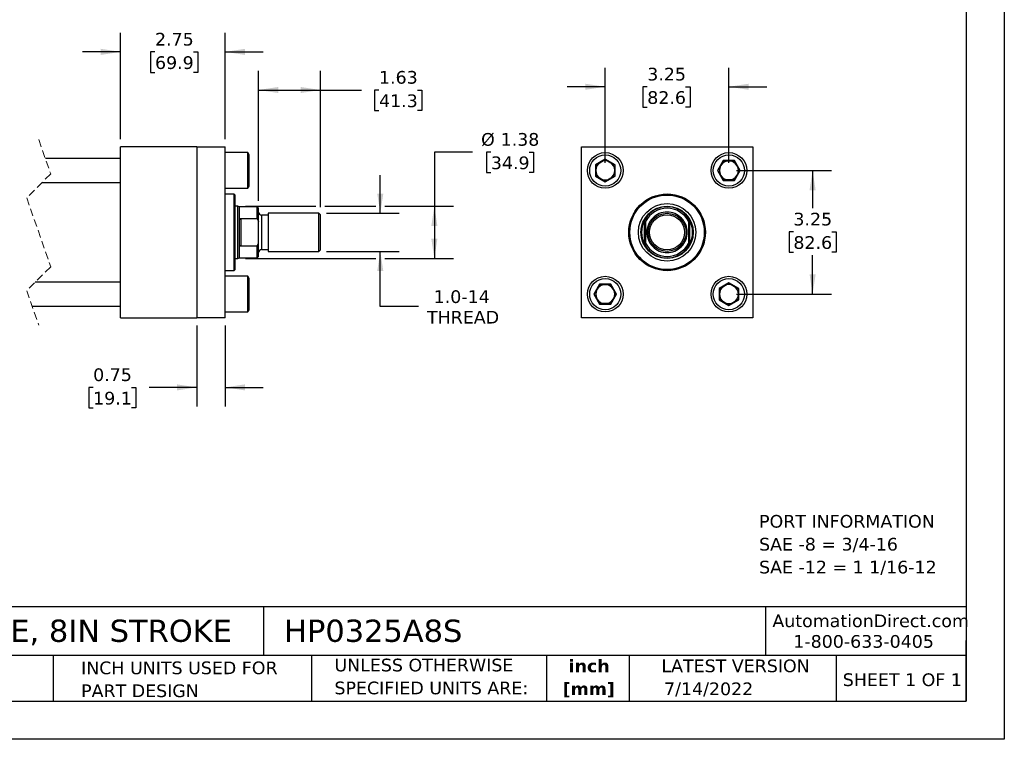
# Model space of a CAD drawing. Header units: inches. Extents: x 0 to 44, y 0 to 34.
# Tile 2 of 3: x 18.1 to 44, y 0 to 18.9. Entities that reach past the tile are written whole.
import ezdxf

# ---------------------------------------------------------------- set-up
doc = ezdxf.new("R2010")
doc.units = ezdxf.units.IN
doc.header["$LTSCALE"] = 4
doc.header["$MEASUREMENT"] = 0
doc.linetypes.add('SLD-Dashed', pattern=[0.075, 0.05, -0.025])
doc.linetypes.add('SLD-Solid', pattern=[0])
doc.layers.add('DIMENSIONS', color=140, linetype='SLD-Solid', lineweight=25)
doc.layers.add('TEXT', color=140, linetype='SLD-Solid', lineweight=25)
doc.styles.add('SLDTEXTSTYLE0', font='VERDANA.TTF')
doc.styles.add('SLDTEXTSTYLE1', font='VERDANAB.TTF')
doc.dimstyles.new('SLDDIMSTYLE0', dxfattribs={"dimtxt": 0.339844, "dimasz": 0.52, "dimexe": 0, "dimexo": 0.0625, "dimgap": 0.084961, "dimtad": 0, "dimtih": 1, "dimtoh": 1, "dimrnd": 1e-09, "dimzin": 12, "dimdsep": 46, "dimtxsty": 'SLDTEXTSTYLE0', "dimsah": 1, "dimcen": 0.09, "dimadec": 0, "dimazin": 3, "dimtfac": 1, "dimtofl": 0, "dimtmove": 0, "dimatfit": 3, "dimfxl": 0, "dimfrac": 2, "dimtolj": 1, "dimtzin": 12, "dimarcsym": 0})
doc.dimstyles.new('SLDDIMSTYLE1', dxfattribs={"dimtxt": 0.339844, "dimasz": 0.52, "dimexe": 0, "dimexo": 0.0625, "dimgap": 0.084961, "dimtad": 0, "dimtih": 1, "dimtoh": 1, "dimrnd": 1e-09, "dimzin": 12, "dimdsep": 46, "dimtxsty": 'SLDTEXTSTYLE0', "dimsah": 1, "dimcen": 0.09, "dimadec": 0, "dimazin": 3, "dimtfac": 1, "dimtmove": 0, "dimatfit": 0, "dimfxl": 0, "dimfrac": 2, "dimtolj": 1, "dimtzin": 12, "dimarcsym": 0})
doc.dimstyles.new('SLDDIMSTYLE2', dxfattribs={"dimtxt": 0.339844, "dimasz": 0.52, "dimexe": 0, "dimexo": 0.0625, "dimgap": 0.084961, "dimtad": 0, "dimtih": 1, "dimtoh": 1, "dimrnd": 1e-09, "dimdsep": 46, "dimtxsty": 'SLDTEXTSTYLE0', "dimsah": 1, "dimcen": 0.09, "dimadec": 0, "dimazin": 2, "dimtfac": 1, "dimtmove": 0, "dimatfit": 0, "dimfxl": 0, "dimfrac": 2, "dimtolj": 1, "dimtzin": 12, "dimarcsym": 0})

# ---------------------------------------------------------------- blocks, each defined once
blk = doc.blocks.new('SW_NOTE_0')
at = {"layer": 'TEXT', "color": 0, "char_height": 0.33333, "attachment_point": 1, "style": 'SLDTEXTSTYLE0'}
for s, insert in [('PORT INFORMATION', (0, 0.423)), ('SAE -8 = 3/4-16', (0, -0.179)), ('SAE -12 = 1 1/16-12', (0, -0.78))]:
    blk.add_mtext(s, dxfattribs=dict(at, insert=insert))
blk = doc.blocks.new('SW_NOTE_0_1')
at = {"layer": 'TEXT', "color": 0, "char_height": 0.3333, "attachment_point": 2, "style": 'SLDTEXTSTYLE1'}
for s, insert in [('inch', (0.5, 0.423)), ('[mm]', (0.489, -0.179))]:
    blk.add_mtext(s, dxfattribs=dict(at, insert=insert))
blk = doc.blocks.new('SW_NOTE_0_2')
at = {"layer": 'TEXT', "color": 0, "char_height": 0.33333, "attachment_point": 1, "style": 'SLDTEXTSTYLE0'}
for s, insert in [('UNLESS OTHERWISE ', (0, 0.423)), ('SPECIFIED UNITS ARE:', (0, -0.179))]:
    blk.add_mtext(s, dxfattribs=dict(at, insert=insert))
blk = doc.blocks.new('SW_NOTE_0_6')
at = {"layer": 'TEXT', "color": 0, "char_height": 0.33333, "attachment_point": 1, "style": 'SLDTEXTSTYLE0'}
for s, insert in [('INCH UNITS USED FOR ', (0, 0.423)), ('PART DESIGN', (0, -0.179))]:
    blk.add_mtext(s, dxfattribs=dict(at, insert=insert))
blk = doc.blocks.new('_D_1')
at = {"layer": 'DIMENSIONS'}
for p, q in [((20.775, 15.774), (20.775, 18.566)), ((23.525, 15.774), (23.525, 18.566)), ((20.775, 18.066), (19.775, 18.066)), ((21.679, 18.066), (21.565, 18.066)), ((21.565, 18.066), (21.565, 17.526)), ((22.689, 18.066), (22.803, 18.066)), ((22.803, 18.066), (22.803, 17.526)), ((23.525, 18.066), (24.525, 18.066)), ((21.565, 17.526), (21.679, 17.526)), ((22.803, 17.526), (22.689, 17.526))]:
    blk.add_line(p, q, dxfattribs=at)
for points in [[(20.775, 18.066), (20.255, 18.146), (20.255, 17.986)], [(23.525, 18.066), (24.045, 17.986), (24.045, 18.146)]]:
    blk.add_solid(points, dxfattribs=at)
at = {"layer": 'DIMENSIONS', "char_height": 0.3333, "attachment_point": 1, "style": 'SLDTEXTSTYLE0'}
for s, insert in [('2.75', (21.679, 18.566)), ('69.9', (21.679, 17.95))]:
    blk.add_mtext(s, dxfattribs=dict(at, insert=insert))
blk = doc.blocks.new('_D_2')
at = {"layer": 'DIMENSIONS'}
for p, q in [((22.775, 10.874), (22.775, 8.749)), ((23.525, 10.874), (23.525, 8.749)), ((20.053, 9.249), (19.939, 9.249)), ((19.939, 9.249), (19.939, 8.709)), ((21.063, 9.249), (21.177, 9.249)), ((21.177, 9.249), (21.177, 8.709)), ((22.775, 9.249), (21.523, 9.249)), ((23.525, 9.249), (24.525, 9.249)), ((19.939, 8.709), (20.053, 8.709)), ((21.177, 8.709), (21.063, 8.709))]:
    blk.add_line(p, q, dxfattribs=at)
for points in [[(22.775, 9.249), (22.255, 9.329), (22.255, 9.169)], [(23.525, 9.249), (24.045, 9.169), (24.045, 9.329)]]:
    blk.add_solid(points, dxfattribs=at)
at = {"layer": 'DIMENSIONS', "char_height": 0.3333, "attachment_point": 1, "style": 'SLDTEXTSTYLE0'}
for s, insert in [('0.75', (20.053, 9.749)), ('19.1', (20.053, 9.132))]:
    blk.add_mtext(s, dxfattribs=dict(at, insert=insert))
blk = doc.blocks.new('_D_3')
at = {"layer": 'DIMENSIONS'}
for p, q in [((24.4, 14.155), (24.4, 17.564)), ((26.025, 13.984), (26.025, 17.564)), ((24.4, 17.064), (26.025, 17.064)), ((26.025, 17.064), (27.106, 17.064)), ((27.566, 17.064), (27.452, 17.064)), ((27.452, 17.064), (27.452, 16.524)), ((28.576, 17.064), (28.69, 17.064)), ((28.69, 17.064), (28.69, 16.524)), ((27.452, 16.524), (27.566, 16.524)), ((28.69, 16.524), (28.576, 16.524))]:
    blk.add_line(p, q, dxfattribs=at)
for points in [[(24.4, 17.064), (24.92, 16.984), (24.92, 17.144)], [(26.025, 17.064), (25.505, 17.144), (25.505, 16.984)]]:
    blk.add_solid(points, dxfattribs=at)
at = {"layer": 'DIMENSIONS', "char_height": 0.3333, "attachment_point": 1, "style": 'SLDTEXTSTYLE0'}
for s, insert in [('1.63', (27.566, 17.564)), ('41.3', (27.566, 16.947))]:
    blk.add_mtext(s, dxfattribs=dict(at, insert=insert))
blk = doc.blocks.new('_D_4')
at = {"layer": 'DIMENSIONS'}
for p, q in [((27.6, 13.824), (27.6, 14.824)), ((26.185, 13.824), (28.1, 13.824)), ((26.185, 12.824), (28.1, 12.824)), ((27.6, 11.377), (27.6, 12.824)), ((28.6, 11.377), (27.6, 11.377))]:
    blk.add_line(p, q, dxfattribs=at)
for points in [[(27.6, 13.824), (27.68, 14.344), (27.52, 14.344)], [(27.6, 12.824), (27.52, 12.304), (27.68, 12.304)]]:
    blk.add_solid(points, dxfattribs=at)
at = {"layer": 'DIMENSIONS', "char_height": 0.3333, "attachment_point": 1, "style": 'SLDTEXTSTYLE0'}
for s, insert in [('1.0-14', (29.003, 11.8)), ('THREAD', (28.828, 11.26))]:
    blk.add_mtext(s, dxfattribs=dict(at, insert=insert))
blk = doc.blocks.new('_D_5')
at = {"layer": 'DIMENSIONS'}
for p, q in [((30.021, 15.434), (29.021, 15.434)), ((29.021, 15.434), (29.021, 14.011)), ((30.506, 15.434), (30.392, 15.434)), ((30.392, 15.434), (30.392, 14.893)), ((31.516, 15.434), (31.63, 15.434)), ((31.63, 15.434), (31.63, 14.893)), ((30.392, 14.893), (30.506, 14.893)), ((31.63, 14.893), (31.516, 14.893)), ((24.056, 14.011), (25.905, 14.011)), ((26.145, 14.011), (27.48, 14.011)), ((27.72, 14.011), (29.521, 14.011)), ((29.021, 14.011), (29.021, 12.636)), ((24.056, 12.636), (27.48, 12.636)), ((27.72, 12.636), (29.521, 12.636))]:
    blk.add_line(p, q, dxfattribs=at)
for points in [[(29.021, 14.011), (28.941, 13.491), (29.101, 13.491)], [(29.021, 12.636), (29.101, 13.156), (28.941, 13.156)]]:
    blk.add_solid(points, dxfattribs=at)
at = {"layer": 'DIMENSIONS', "char_height": 0.3333, "attachment_point": 1, "style": 'SLDTEXTSTYLE0'}
for s, insert in [('%%c', (30.249, 15.933)), ('1.38', (30.762, 15.933)), ('34.9', (30.506, 15.317))]:
    blk.add_mtext(s, dxfattribs=dict(at, insert=insert))
blk = doc.blocks.new('_D_6')
at = {"layer": 'DIMENSIONS'}
for p, q in [((33.512, 15.149), (33.512, 17.649)), ((36.762, 15.149), (36.762, 17.649)), ((33.512, 17.149), (32.512, 17.149)), ((34.616, 17.149), (34.501, 17.149)), ((34.501, 17.149), (34.501, 16.609)), ((35.625, 17.149), (35.74, 17.149)), ((35.74, 17.149), (35.74, 16.609)), ((36.762, 17.149), (37.762, 17.149)), ((34.501, 16.609), (34.616, 16.609)), ((35.74, 16.609), (35.625, 16.609))]:
    blk.add_line(p, q, dxfattribs=at)
for points in [[(33.512, 17.149), (32.992, 17.229), (32.992, 17.069)], [(36.762, 17.149), (37.282, 17.069), (37.282, 17.229)]]:
    blk.add_solid(points, dxfattribs=at)
at = {"layer": 'DIMENSIONS', "char_height": 0.3333, "attachment_point": 1, "style": 'SLDTEXTSTYLE0'}
for s, insert in [('3.25', (34.616, 17.648)), ('82.6', (34.616, 17.032))]:
    blk.add_mtext(s, dxfattribs=dict(at, insert=insert))
blk = doc.blocks.new('_D_7')
at = {"layer": 'DIMENSIONS'}
for p, q in [((36.962, 14.949), (39.462, 14.949)), ((38.962, 14.949), (38.962, 13.955)), ((38.457, 13.339), (38.343, 13.339)), ((38.343, 13.339), (38.343, 12.799)), ((39.467, 13.339), (39.581, 13.339)), ((39.581, 13.339), (39.581, 12.799)), ((38.343, 12.799), (38.457, 12.799)), ((38.962, 11.699), (38.962, 12.723)), ((39.581, 12.799), (39.467, 12.799)), ((36.962, 11.699), (39.462, 11.699))]:
    blk.add_line(p, q, dxfattribs=at)
for points in [[(38.962, 14.949), (38.882, 14.429), (39.042, 14.429)], [(38.962, 11.699), (39.042, 12.219), (38.882, 12.219)]]:
    blk.add_solid(points, dxfattribs=at)
at = {"layer": 'DIMENSIONS', "char_height": 0.3333, "attachment_point": 1, "style": 'SLDTEXTSTYLE0'}
for s, insert in [('3.25', (38.457, 13.838)), ('82.6', (38.457, 13.222))]:
    blk.add_mtext(s, dxfattribs=dict(at, insert=insert))

msp = doc.modelspace()

# ---------------------------------------------------------------- linework, layer by layer
at = {"color": 7, "linetype": 'SLD-Solid'}
for p, q in [((44, 34), (44, 0)), ((44, 0), (0, 0))]:
    msp.add_line(p, q, dxfattribs=at)
at = {"color": 7, "linetype": 'SLD-Dashed', "lineweight": 18}
for p, q in [((18.623, 15.761), (18.938, 14.858)), ((18.938, 14.858), (18.308, 14.228)), ((18.308, 14.228), (18.938, 12.42)), ((18.938, 12.42), (18.308, 11.79)), ((18.308, 11.79), (18.623, 10.886))]:
    msp.add_line(p, q, dxfattribs=at)
for p, q in [((20.775, 11.074), (20.775, 15.574)), ((22.775, 15.574), (20.775, 15.574)), ((22.775, 15.574), (22.775, 11.074)), ((22.775, 15.574), (23.525, 15.574)), ((23.525, 11.074), (23.525, 15.574)), ((32.887, 11.074), (32.887, 15.574)), ((32.887, 15.574), (37.387, 15.574)), ((37.387, 15.574), (37.387, 11.074)), ((24.115, 15.418), (23.525, 15.418)), ((24.15, 15.358), (24.115, 15.418)), ((24.115, 14.48), (24.115, 15.418)), ((24.15, 14.54), (24.15, 15.358)), ((20.775, 15.261), (18.797, 15.261)), ((33.512, 15.249), (33.252, 15.099)), ((33.262, 15.093), (33.252, 15.099)), ((33.252, 15.099), (33.252, 14.799)), ((33.262, 15.093), (33.512, 15.238)), ((33.262, 14.805), (33.262, 15.093)), ((33.772, 15.099), (33.512, 15.249)), ((33.512, 15.238), (33.512, 15.249)), ((33.512, 15.238), (33.762, 15.093)), ((33.762, 15.093), (33.772, 15.099)), ((33.762, 15.093), (33.762, 14.805)), ((33.772, 14.799), (33.772, 15.099)), ((36.612, 15.209), (36.462, 14.949)), ((36.474, 14.949), (36.618, 15.199)), ((36.912, 15.209), (36.612, 15.209)), ((36.618, 15.199), (36.612, 15.209)), ((36.618, 15.199), (36.907, 15.199)), ((36.907, 15.199), (36.912, 15.209)), ((36.907, 15.199), (37.051, 14.949)), ((37.062, 14.949), (36.912, 15.209)), ((33.262, 14.805), (33.252, 14.799)), ((33.252, 14.799), (33.512, 14.649)), ((33.512, 14.66), (33.262, 14.805)), ((33.762, 14.805), (33.512, 14.66)), ((33.512, 14.649), (33.772, 14.799)), ((33.772, 14.799), (33.762, 14.805)), ((36.462, 14.949), (36.612, 14.689)), ((36.474, 14.949), (36.462, 14.949)), ((36.618, 14.699), (36.474, 14.949)), ((37.051, 14.949), (36.907, 14.699)), ((36.912, 14.689), (37.062, 14.949)), ((37.051, 14.949), (37.062, 14.949)), ((18.717, 14.636), (20.775, 14.636)), ((24.115, 14.48), (24.15, 14.54)), ((33.512, 14.66), (33.512, 14.649)), ((36.612, 14.689), (36.618, 14.699)), ((36.612, 14.689), (36.912, 14.689)), ((36.907, 14.699), (36.618, 14.699)), ((36.907, 14.699), (36.912, 14.689)), ((23.525, 14.48), (24.115, 14.48)), ((23.762, 14.323), (23.525, 14.323)), ((23.782, 14.303), (23.762, 14.323)), ((23.762, 12.324), (23.762, 14.323)), ((23.782, 12.344), (23.782, 14.303)), ((23.856, 14.011), (23.782, 14.011)), ((23.9, 13.995), (23.856, 14.011)), ((23.856, 13.324), (23.856, 14.011)), ((24.36, 13.995), (23.9, 13.995)), ((23.9, 13.638), (23.9, 13.995)), ((24.4, 13.955), (24.36, 13.995)), ((24.36, 13.691), (24.36, 13.995)), ((24.4, 13.611), (24.4, 13.955)), ((24.65, 13.775), (24.48, 13.775)), ((24.48, 13.775), (24.48, 13.324)), ((25.985, 13.824), (24.65, 13.824)), ((24.65, 13.824), (24.65, 13.324)), ((26.025, 13.784), (25.985, 13.824)), ((25.985, 13.324), (25.985, 13.824)), ((26.025, 13.324), (26.025, 13.784)), ((23.9, 13.01), (23.9, 13.638)), ((23.931, 13.691), (23.931, 12.957)), ((23.931, 13.691), (24.36, 13.691)), ((24.36, 13.691), (24.4, 13.611)), ((24.4, 13.037), (24.4, 13.611)), ((34.543, 13.01), (34.543, 13.638)), ((34.575, 13.037), (34.575, 13.611)), ((35.7, 13.611), (35.7, 13.037)), ((35.731, 13.638), (35.731, 13.01)), ((23.856, 12.636), (23.856, 13.324)), ((24.48, 13.324), (24.48, 12.872)), ((24.65, 13.324), (24.65, 12.824)), ((25.985, 12.824), (25.985, 13.324)), ((26.025, 12.864), (26.025, 13.324)), ((23.9, 12.652), (23.9, 13.01)), ((24.36, 12.957), (23.931, 12.957)), ((24.36, 12.957), (24.4, 13.037)), ((24.36, 12.652), (24.36, 12.957)), ((24.4, 12.692), (24.4, 13.037)), ((24.36, 12.652), (24.4, 12.692)), ((24.48, 12.872), (24.65, 12.872)), ((24.65, 12.824), (25.985, 12.824)), ((25.985, 12.824), (26.025, 12.864)), ((23.782, 12.636), (23.856, 12.636)), ((23.856, 12.636), (23.9, 12.652)), ((23.9, 12.652), (24.36, 12.652)), ((23.525, 12.324), (23.762, 12.324)), ((24.115, 12.168), (23.525, 12.168)), ((23.762, 12.324), (23.782, 12.344)), ((24.15, 12.108), (24.115, 12.168)), ((24.115, 11.23), (24.115, 12.168)), ((20.775, 12.011), (18.529, 12.011)), ((24.15, 11.699), (24.15, 12.108)), ((33.362, 11.959), (33.212, 11.699)), ((33.224, 11.699), (33.368, 11.949)), ((33.368, 11.949), (33.362, 11.959)), ((33.662, 11.959), (33.362, 11.959)), ((33.368, 11.949), (33.657, 11.949)), ((33.662, 11.959), (33.657, 11.949)), ((33.657, 11.949), (33.801, 11.699)), ((33.812, 11.699), (33.662, 11.959)), ((36.762, 11.999), (36.502, 11.849)), ((36.512, 11.843), (36.762, 11.988)), ((36.762, 11.988), (36.762, 11.999)), ((37.022, 11.849), (36.762, 11.999)), ((36.762, 11.988), (37.012, 11.843)), ((24.15, 11.29), (24.15, 11.699)), ((33.224, 11.699), (33.212, 11.699)), ((33.212, 11.699), (33.362, 11.439)), ((33.368, 11.449), (33.224, 11.699)), ((33.801, 11.699), (33.657, 11.449)), ((33.662, 11.439), (33.812, 11.699)), ((33.801, 11.699), (33.812, 11.699)), ((36.502, 11.849), (36.502, 11.549)), ((36.502, 11.849), (36.512, 11.843)), ((36.512, 11.555), (36.512, 11.843)), ((37.012, 11.843), (37.022, 11.849)), ((37.012, 11.843), (37.012, 11.555)), ((37.022, 11.549), (37.022, 11.849)), ((18.449, 11.386), (20.775, 11.386)), ((33.368, 11.449), (33.362, 11.439)), ((33.362, 11.439), (33.662, 11.439)), ((33.657, 11.449), (33.368, 11.449)), ((33.657, 11.449), (33.662, 11.439)), ((36.512, 11.555), (36.502, 11.549)), ((36.502, 11.549), (36.762, 11.399)), ((36.762, 11.41), (36.512, 11.555)), ((37.012, 11.555), (36.762, 11.41)), ((36.762, 11.399), (37.022, 11.549)), ((36.762, 11.41), (36.762, 11.399)), ((37.012, 11.555), (37.022, 11.549)), ((23.525, 11.23), (24.115, 11.23)), ((24.115, 11.23), (24.15, 11.29)), ((20.775, 11.074), (22.775, 11.074)), ((23.525, 11.074), (22.775, 11.074)), ((37.387, 11.074), (32.887, 11.074))]:
    msp.add_line(p, q)
for centre, radius in [((33.512, 14.949), 0.469), ((33.512, 14.949), 0.409), ((36.762, 14.949), 0.469), ((36.762, 14.949), 0.409), ((35.137, 13.324), 1.008), ((35.137, 13.324), 1), ((35.137, 13.324), 0.979), ((35.137, 13.324), 0.755), ((35.137, 13.324), 0.688), ((35.137, 13.324), 0.688), ((35.137, 13.324), 0.5), ((35.137, 13.324), 0.46), ((33.512, 11.699), 0.469), ((36.762, 11.699), 0.469), ((33.512, 11.699), 0.409), ((36.762, 11.699), 0.409)]:
    msp.add_circle(centre, radius)
for centre, radius, start, end in [((33.512, 14.949), 0.25, 120, 180), ((33.512, 14.949), 0.25, 60, 120), ((33.512, 14.949), 0.25, 0, 60), ((36.762, 14.949), 0.25, 150, 210), ((36.762, 14.949), 0.25, 90, 150), ((36.762, 14.949), 0.25, 30, 90), ((36.762, 14.949), 0.25, 330, 30), ((33.512, 14.949), 0.25, 180, 240), ((33.512, 14.949), 0.25, 300, 0), ((36.762, 14.949), 0.25, 210, 270), ((36.762, 14.949), 0.25, 270, 330), ((33.512, 14.949), 0.25, 240, 300), ((35.137, 13.324), 0.671, 33.1044, 146.8956), ((24.48, 13.855), 0.08, 179.9997, 270.0002), ((35.137, 13.324), 0.632, 27.0341, 152.9659), ((35.137, 13.324), 0.671, 152.155, 207.845), ((35.137, 13.324), 0.672, 332.155, 27.845), ((35.137, 13.324), 0.632, 207.0341, 332.9659), ((35.137, 13.324), 0.672, 213.1044, 326.8956), ((24.48, 12.792), 0.08, 89.9998, 180.0003), ((33.512, 11.699), 0.25, 90, 150), ((33.512, 11.699), 0.25, 30, 90), ((36.762, 11.699), 0.25, 120, 180), ((36.762, 11.699), 0.25, 60, 120), ((36.762, 11.699), 0.25, 360, 60), ((33.512, 11.699), 0.25, 150, 210), ((33.512, 11.699), 0.25, 330, 30), ((36.762, 11.699), 0.25, 180, 240), ((36.762, 11.699), 0.25, 300, 360), ((33.512, 11.699), 0.25, 210, 270), ((33.512, 11.699), 0.25, 270, 330), ((36.762, 11.699), 0.25, 240, 300)]:
    msp.add_arc(centre, radius, start, end)
for points, knots in [([(35.669, 13.324), (35.669, 13.465), (35.613, 13.6), (35.413, 13.799), (35.278, 13.855), (34.996, 13.855), (34.861, 13.799), (34.662, 13.6), (34.606, 13.465), (34.606, 13.324)], [0, 0, 0, 0, 0.25, 0.25, 0.5, 0.5, 0.75, 0.75, 1, 1, 1, 1]), ([(23.9, 13.638), (23.901, 13.647), (23.902, 13.66), (23.908, 13.675), (23.914, 13.683), (23.921, 13.688), (23.927, 13.69), (23.93, 13.691), (23.931, 13.691)], [0, 0, 0, 0, 0.408029, 0.572057, 0.740902, 0.848433, 0.943703, 1, 1, 1, 1]), ([(34.543, 13.638), (34.546, 13.643), (34.549, 13.649), (34.555, 13.659), (34.559, 13.665), (34.565, 13.675), (34.568, 13.68), (34.571, 13.686), (34.573, 13.687), (34.574, 13.69), (34.575, 13.691), (34.575, 13.691)], [0, 0, 0, 0, 0.25, 0.25, 0.5, 0.5, 0.75, 0.75, 0.875, 0.875, 1, 1, 1, 1]), ([(35.7, 13.691), (35.7, 13.691), (35.7, 13.69), (35.702, 13.687), (35.703, 13.686), (35.706, 13.682), (35.707, 13.679), (35.71, 13.675), (35.711, 13.672), (35.716, 13.665), (35.719, 13.659), (35.725, 13.649), (35.728, 13.643), (35.731, 13.638)], [0, 0, 0, 0, 0.125, 0.125, 0.25, 0.25, 0.375, 0.375, 0.5, 0.5, 0.75, 0.75, 1, 1, 1, 1]), ([(34.606, 13.324), (34.606, 13.183), (34.662, 13.048), (34.861, 12.848), (34.996, 12.792), (35.278, 12.792), (35.413, 12.848), (35.613, 13.048), (35.669, 13.183), (35.669, 13.324)], [0, 0, 0, 0, 0.25, 0.25, 0.5, 0.5, 0.75, 0.75, 1, 1, 1, 1]), ([(23.931, 12.957), (23.929, 12.957), (23.926, 12.958), (23.919, 12.961), (23.911, 12.967), (23.903, 12.983), (23.9, 12.998), (23.9, 13.009), (23.9, 13.01)], [0, 0, 0, 0, 0.089238, 0.175505, 0.312828, 0.534782, 0.941722, 1, 1, 1, 1]), ([(34.575, 12.957), (34.575, 12.957), (34.574, 12.958), (34.573, 12.96), (34.571, 12.962), (34.569, 12.966), (34.567, 12.969), (34.565, 12.973), (34.563, 12.976), (34.559, 12.983), (34.555, 12.988), (34.549, 12.999), (34.546, 13.005), (34.543, 13.01)], [0, 0, 0, 0, 0.125, 0.125, 0.25, 0.25, 0.375, 0.375, 0.5, 0.5, 0.75, 0.75, 1, 1, 1, 1]), ([(35.731, 13.01), (35.728, 13.005), (35.725, 12.999), (35.719, 12.989), (35.716, 12.983), (35.71, 12.973), (35.707, 12.968), (35.703, 12.962), (35.702, 12.96), (35.7, 12.958), (35.7, 12.957), (35.7, 12.957)], [0, 0, 0, 0, 0.25, 0.25, 0.5, 0.5, 0.75, 0.75, 0.875, 0.875, 1, 1, 1, 1])]:
    msp.add_open_spline(points, degree=3, knots=knots)
for points in [[(34.575, 13.691), (34.575, 13.665), (34.575, 13.638), (34.575, 13.611)], [(35.7, 13.611), (35.7, 13.638), (35.7, 13.665), (35.7, 13.691)], [(34.575, 12.957), (34.575, 12.983), (34.575, 13.01), (34.575, 13.037)], [(35.7, 13.037), (35.7, 13.01), (35.7, 12.983), (35.7, 12.957)]]:
    msp.add_open_spline(points, degree=3)
at = {"layer": 'TEXT'}
for p, q in [((43, 33), (43, 1)), ((43, 3.484), (1, 3.484)), ((24.529, 3.484), (24.529, 2.2)), ((37.728, 3.484), (37.728, 2.2)), ((43, 1), (43, 2.6)), ((43, 2.2), (1, 2.2)), ((18.999, 2.2), (18.999, 1)), ((25.792, 2.2), (25.792, 1)), ((31.972, 2.2), (31.972, 1)), ((34.144, 2.2), (34.144, 1)), ((39.582, 2.2), (39.582, 1)), ((1, 1), (43, 1))]:
    msp.add_line(p, q, dxfattribs=at)

# ---------------------------------------------------------------- block references
for name, p in [('SW_NOTE_0', (37.555, 5.473)), ('SW_NOTE_0_2', (26.395, 1.696)), ('SW_NOTE_0_1', (32.59, 1.673)), ('SW_NOTE_0_6', (19.737, 1.622))]:
    msp.add_blockref(name, p, dxfattribs=at)

# ---------------------------------------------------------------- texts
at = {"layer": 'TEXT', "style": 'SLDTEXTSTYLE0'}
for s, insert, char_height, attachment_point in [('HYDRAULIC CYLINDER: NFPA, 3.25IN BORE, 8IN STROKE', (1.254, 3.145), 0.58333, 1), ('HP0325A8S', (25.072, 3.145), 0.5833, 1), ('AutomationDirect.com', (37.905, 3.281), 0.33333, 1), ('1-800-633-0405', (38.455, 2.74), 0.33333, 1), ('LATEST VERSION', (36.937, 2.098), 0.33333, 2), ('SHEET 1 OF 1', (39.755, 1.734), 0.33333, 1), ('7/14/2022', (35.057, 1.494), 0.3333, 1)]:
    msp.add_mtext(s, dxfattribs=dict(at, insert=insert, char_height=char_height, attachment_point=attachment_point))

# ---------------------------------------------------------------- dimensions: what is measured, and where the dimension line sits
at = {"layer": 'DIMENSIONS'}
for base, p1, p2, dimstyle, picture, middle in [((20.775, 18.066), (23.525, 15.574), (20.775, 15.574), 'SLDDIMSTYLE1', '_D_1', (22.184, 18.066)), ((26.025239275, 17.064239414), (24.400239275, 13.955392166), (26.025239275, 13.783892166), 'SLDDIMSTYLE0', '_D_3', (28.071152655, 17.064239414)), ((23.525, 9.249), (22.775, 11.074), (23.525, 11.074), 'SLDDIMSTYLE2', '_D_2', (20.558, 9.249))]:
    dim = msp.add_linear_dim(base=base, p1=p1, p2=p2, dimstyle=dimstyle, dxfattribs=at)
    dim.commit()
    dim.dimension.update_dxf_attribs({"geometry": picture, "text_midpoint": middle, "dimtype": 160})
for base, p1, p2, angle, dimstyle, picture, middle in [((36.762, 17.149), (33.512, 14.949), (36.762, 14.949), 0, 'SLDDIMSTYLE1', '_D_6', (35.121, 17.149)), ((38.962, 11.699), (36.762, 14.949), (36.762, 11.699), 90, 'SLDDIMSTYLE0', '_D_7', (38.962, 13.339))]:
    dim = msp.add_linear_dim(base=base, p1=p1, p2=p2, angle=angle, dimstyle=dimstyle, dxfattribs=at)
    dim.commit()
    dim.dimension.update_dxf_attribs({"geometry": picture, "text_midpoint": middle, "dimtype": 160})
for base, p1, p2, text, dimstyle, picture, middle in [((29.020953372, 12.636392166), (23.856279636, 14.011392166), (23.856279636, 12.636392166), '%%c<>', 'SLDDIMSTYLE0', '_D_5', (29.020953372, 15.433613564)), ((27.6, 12.824), (25.985, 13.824), (25.985, 12.824), '1.0-14\\PTHREAD', 'SLDDIMSTYLE1', '_D_4', (27.6, 11.377))]:
    dim = msp.add_linear_dim(base=base, p1=p1, p2=p2, angle=90, text=text, dimstyle=dimstyle, dxfattribs=at)
    dim.commit()
    dim.dimension.update_dxf_attribs({"geometry": picture, "text_midpoint": middle, "dimtype": 160})

doc.saveas('drawing.dxf')
